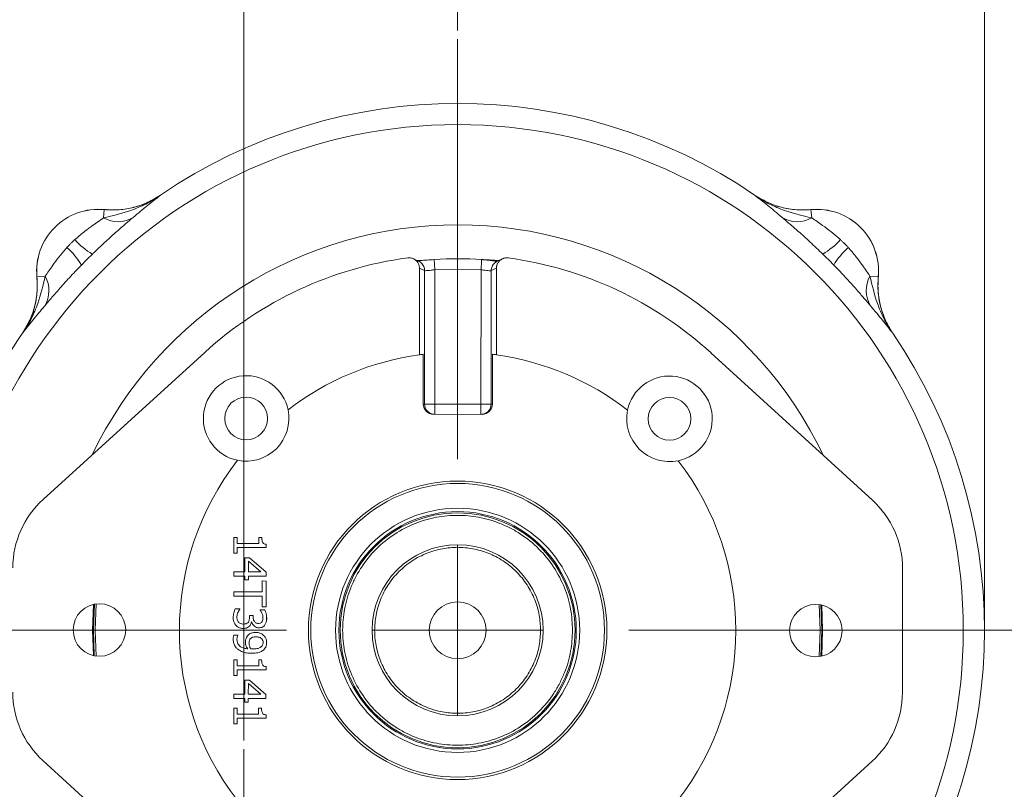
# Model space of a CAD drawing. Header units: inches. Extents: x 0.3 to 33.9, y 0.2 to 21.6.
# Tile 12 of 18: x 22.4 to 28.2, y 9.8 to 14.3. Entities that reach past the tile are written whole.
import ezdxf

# ---------------------------------------------------------------- set-up
doc = ezdxf.new("R2010")
doc.units = ezdxf.units.IN
doc.header["$MEASUREMENT"] = 0
doc.header["$PDSIZE"] = -1
doc.layers.add('SLD-0', color=7, linetype='Continuous', lineweight=15)
doc.styles.add('SLDTEXTSTYLE0', font='TXT', dxfattribs={"width": 0.75})
doc.dimstyles.new('SLDDIMSTYLE0', dxfattribs={"dimtxt": 0.25, "dimasz": 0.13, "dimexe": 0, "dimexo": 0.0625, "dimgap": 0.0625, "dimtad": 0, "dimtih": 1, "dimtoh": 1, "dimrnd": 1e-09, "dimzin": 12, "dimdsep": 46, "dimtxsty": 'SLDTEXTSTYLE0', "dimsah": 1, "dimcen": 0.09, "dimadec": 0, "dimazin": 3, "dimtfac": 1, "dimtofl": 0, "dimtmove": 0, "dimatfit": 3, "dimfxl": 1, "dimfrac": 2, "dimtolj": 1, "dimtzin": 12, "dimarcsym": 0})
doc.dimstyles.new('SLDDIMSTYLE1', dxfattribs={"dimtxt": 0.25, "dimasz": 0.13, "dimexe": 0, "dimexo": 0.0625, "dimgap": 0.0625, "dimtad": 0, "dimtih": 1, "dimtoh": 1, "dimrnd": 1e-09, "dimzin": 12, "dimdsep": 46, "dimtxsty": 'SLDTEXTSTYLE0', "dimsah": 1, "dimcen": 0.09, "dimadec": 0, "dimazin": 3, "dimtfac": 1, "dimtmove": 0, "dimatfit": 0, "dimfxl": 1, "dimfrac": 2, "dimtolj": 1, "dimtzin": 12, "dimarcsym": 0})

# ---------------------------------------------------------------- blocks, each defined once
blk = doc.blocks.new('_D')
at = {"layer": 'SLD-0'}
for p, q in [((24.9932, 14.234), (24.9932, 15.2715)), ((28.0732, 10.7779), (28.0732, 15.2715)), ((24.9932, 15.1465), (26.0069, 15.1465)), ((26.1464, 15.1833), (26.0956, 15.1833)), ((26.0956, 15.1833), (26.0956, 14.7865)), ((26.9199, 15.1833), (26.9707, 15.1833)), ((26.9707, 15.1833), (26.9707, 14.7865)), ((28.0732, 15.1465), (27.0595, 15.1465)), ((26.0956, 14.7865), (26.1464, 14.7865)), ((26.9707, 14.7865), (26.9199, 14.7865))]:
    blk.add_line(p, q, dxfattribs=at)
for points in [[(24.9932, 15.1465), (25.1232, 15.1265), (25.1232, 15.1665)], [(28.0732, 15.1465), (27.9432, 15.1665), (27.9432, 15.1265)]]:
    blk.add_solid(points, dxfattribs=at)
at = {"layer": 'SLD-0', "char_height": 0.25, "attachment_point": 1, "style": 'SLDTEXTSTYLE0'}
for s, insert in [('3.08', (26.1083, 15.5564, 0.0039)), ('78.2', (26.2099, 15.1087, 0.0039))]:
    blk.add_mtext(s, dxfattribs=dict(at, insert=insert))
blk = doc.blocks.new('_D_2')
at = {"layer": 'SLD-0'}
for p, q in [((28.4992, 10.7279), (30.6271, 10.7279)), ((30.5021, 10.7279), (30.5021, 9.474)), ((30.1153, 9.0999), (30.0645, 9.0999)), ((30.0645, 9.0999), (30.0645, 8.7031)), ((30.8888, 9.0999), (30.9396, 9.0999)), ((30.9396, 9.0999), (30.9396, 8.7031)), ((30.0645, 8.7031), (30.1153, 8.7031)), ((30.9396, 8.7031), (30.8888, 8.7031)), ((30.5021, 7.3983), (30.5021, 8.6523)), ((26.4282, 7.3983), (30.6271, 7.3983))]:
    blk.add_line(p, q, dxfattribs=at)
for points in [[(30.5021, 10.7279), (30.4821, 10.5979), (30.5221, 10.5979)], [(30.5021, 7.3983), (30.5221, 7.5283), (30.4821, 7.5283)]]:
    blk.add_solid(points, dxfattribs=at)
at = {"layer": 'SLD-0', "char_height": 0.25, "attachment_point": 1, "style": 'SLDTEXTSTYLE0'}
for s, insert in [('3.33', (30.0772, 9.473, -1.4325)), ('84.6', (30.1788, 9.0253, -1.4325))]:
    blk.add_mtext(s, dxfattribs=dict(at, insert=insert))
blk = doc.blocks.new('_D_4')
at = {"layer": 'SLD-0'}
for p, q in [((20.3863, 8.4735), (20.3863, 15.2715)), ((23.7432, 10.0833), (23.7432, 15.2715)), ((20.3863, 15.1465), (21.5384, 15.1465)), ((21.678, 15.1833), (21.6272, 15.1833)), ((21.6272, 15.1833), (21.6272, 14.7865)), ((22.4515, 15.1833), (22.5023, 15.1833)), ((22.5023, 15.1833), (22.5023, 14.7865)), ((23.7432, 15.1465), (22.5911, 15.1465)), ((21.6272, 14.7865), (21.678, 14.7865)), ((22.5023, 14.7865), (22.4515, 14.7865))]:
    blk.add_line(p, q, dxfattribs=at)
for points in [[(20.3863, 15.1465), (20.5163, 15.1265), (20.5163, 15.1665)], [(23.7432, 15.1465), (23.6132, 15.1665), (23.6132, 15.1265)]]:
    blk.add_solid(points, dxfattribs=at)
at = {"layer": 'SLD-0', "char_height": 0.25, "attachment_point": 1, "style": 'SLDTEXTSTYLE0'}
for s, insert in [('3.36', (21.6399, 15.5564, -1.4325)), ('85.3', (21.7415, 15.1087, -1.4325))]:
    blk.add_mtext(s, dxfattribs=dict(at, insert=insert))
blk = doc.blocks.new('_D_5')
at = {"layer": 'SLD-0'}
for p, q in [((23.7432, 10.0833), (23.7432, 15.2715)), ((24.9932, 14.234), (24.9932, 15.2715)), ((23.7432, 15.1465), (23.4932, 15.1465)), ((23.9814, 15.1833), (23.9306, 15.1833)), ((23.9306, 15.1833), (23.9306, 14.7865)), ((24.7549, 15.1833), (24.8057, 15.1833)), ((24.8057, 15.1833), (24.8057, 14.7865)), ((24.9932, 15.1465), (25.2432, 15.1465)), ((23.9306, 14.7865), (23.9814, 14.7865)), ((24.8057, 14.7865), (24.7549, 14.7865))]:
    blk.add_line(p, q, dxfattribs=at)
for points in [[(23.7432, 15.1465), (23.6132, 15.1665), (23.6132, 15.1265)], [(24.9932, 15.1465), (25.1232, 15.1265), (25.1232, 15.1665)]]:
    blk.add_solid(points, dxfattribs=at)
at = {"layer": 'SLD-0', "char_height": 0.25, "attachment_point": 1, "style": 'SLDTEXTSTYLE0'}
for s, insert in [('1.25', (23.9433, 15.5564, -1.4325)), ('31.8', (24.0449, 15.1087, -1.4325))]:
    blk.add_mtext(s, dxfattribs=dict(at, insert=insert))
blk = doc.blocks.new('SW_CENTERMARKSYMBOL_0')
at = {"layer": 'SLD-0', "color": 0}
for p, q in [((0, 1), (0, 3.4561)), ((0, 0), (0, 0.5)), ((-1, 0), (-3.4561, 0)), ((0, 0), (-0.5, 0)), ((0, 0), (0, -0.5)), ((0, 0), (0.5, 0)), ((1, 0), (3.4561, 0))]:
    blk.add_line(p, q, dxfattribs=at)
blk = doc.blocks.new('SW_CENTERMARKSYMBOL_1')
at = {"layer": 'SLD-0', "color": 0}
for p, q in [((0, 1), (0, 2.635)), ((0, 0), (0, 0.5)), ((-1, 0), (-2.635, 0)), ((0, 0), (-0.5, 0)), ((0, 0), (0, -0.5)), ((0, 0), (0.5, 0)), ((1, 0), (2.635, 0)), ((0, -1), (0, -2.635))]:
    blk.add_line(p, q, dxfattribs=at)

msp = doc.modelspace()

# ---------------------------------------------------------------- linework, layer by layer
at = {"color": 7, "linetype": 'Continuous', "lineweight": 15}
for p, q in [((23.2571, 13.2717), (23.257, 13.272)), ((26.7293, 13.272), (26.7292, 13.2717)), ((26.7293, 13.272), (26.7381, 13.2663)), ((22.923, 13.1383), (22.9276, 13.187)), ((22.9276, 13.1873), (22.9276, 13.187)), ((27.0587, 13.187), (27.0587, 13.1873)), ((27.0634, 13.1383), (27.0587, 13.187)), ((24.8561, 12.8959), (24.8562, 12.8953)), ((24.7695, 12.3387), (24.77, 12.8453)), ((24.77, 12.8453), (24.8001, 12.8309)), ((24.8599, 12.8361), (24.8593, 12.0504)), ((24.8599, 12.8361), (25.13, 12.8359)), ((25.13, 12.8359), (25.1293, 12.0501)), ((25.1897, 12.8305), (25.2199, 12.8449)), ((25.2199, 12.8449), (25.2195, 12.3384)), ((22.5341, 12.7935), (22.5338, 12.7935)), ((22.5828, 12.7981), (22.5341, 12.7935)), ((24.7995, 12.0504), (24.8001, 12.8309)), ((25.1897, 12.8305), (25.1891, 12.0501)), ((27.4035, 12.7981), (27.4522, 12.7935)), ((27.4525, 12.7935), (27.4522, 12.7935)), ((22.4491, 12.4641), (22.4494, 12.464)), ((27.5369, 12.464), (27.5372, 12.4641)), ((23.5148, 12.3525), (22.5698, 11.4926)), ((24.7927, 12.3418), (24.7925, 12.0504)), ((25.1961, 12.0501), (25.1963, 12.3414)), ((27.4178, 11.4885), (26.4743, 12.35)), ((24.7925, 12.0504), (24.7995, 12.0504)), ((24.8593, 12.0504), (25.1293, 12.0501)), ((25.1891, 12.0501), (25.1961, 12.0501)), ((25.1358, 11.9901), (24.8526, 11.9904)), ((23.6856, 11.2698), (23.7048, 11.2698)), ((23.6856, 11.1781), (23.6856, 11.2698)), ((23.7048, 11.2698), (23.7048, 11.2357)), ((23.7048, 11.2357), (23.8308, 11.2356)), ((23.8308, 11.2356), (23.8308, 11.2697)), ((23.8308, 11.2697), (23.848, 11.2697)), ((23.8742, 11.2308), (23.8742, 11.2113)), ((23.7047, 11.1781), (23.6856, 11.1781)), ((23.7048, 11.2114), (23.7047, 11.1781)), ((23.8742, 11.2113), (23.7048, 11.2114)), ((23.7501, 11.0691), (23.7501, 11.1521)), ((23.7501, 11.1521), (23.7766, 11.1521)), ((23.7703, 11.0691), (23.7704, 11.1323)), ((23.7704, 11.1323), (23.8437, 11.069)), ((23.7766, 11.1521), (23.8735, 11.0679)), ((23.6854, 11.0449), (23.6855, 11.0692)), ((23.6855, 11.0692), (23.7501, 11.0691)), ((23.8437, 11.069), (23.7703, 11.0691)), ((23.8735, 11.0679), (23.8734, 11.0448)), ((27.5932, 10.3625), (27.5938, 11.089)), ((23.75, 11.0449), (23.6854, 11.0449)), ((23.75, 11.0225), (23.75, 11.0449)), ((23.7703, 11.0225), (23.75, 11.0225)), ((23.7703, 11.0449), (23.7703, 11.0225)), ((23.8734, 11.0448), (23.7703, 11.0449)), ((23.8511, 10.9531), (23.8512, 11.0162)), ((23.8512, 11.0162), (23.8734, 11.0161)), ((23.8734, 11.0161), (23.8733, 10.865)), ((23.6853, 10.9282), (23.6854, 10.9532)), ((23.6854, 10.9532), (23.8511, 10.9531)), ((22.8797, 10.882), (22.8741, 10.7279)), ((23.8511, 10.9281), (23.6853, 10.9282)), ((23.851, 10.865), (23.8511, 10.9281)), ((23.6929, 10.853), (23.7196, 10.853)), ((23.7196, 10.853), (23.7196, 10.8511)), ((23.839, 10.8477), (23.8657, 10.8477)), ((23.839, 10.8462), (23.839, 10.8477)), ((23.8733, 10.865), (23.851, 10.865)), ((23.7768, 10.8145), (23.7977, 10.8145)), ((23.7768, 10.8038), (23.7768, 10.8145)), ((23.7897, 10.777), (23.7879, 10.777)), ((23.7977, 10.8145), (23.7977, 10.8061)), ((22.8741, 10.7279), (22.8794, 10.5775)), ((23.6841, 10.6993), (23.7083, 10.6992)), ((23.7083, 10.6992), (23.7083, 10.698)), ((23.6849, 10.4628), (23.685, 10.5545)), ((23.685, 10.5545), (23.7042, 10.5545)), ((23.7042, 10.5545), (23.7042, 10.5204)), ((23.8302, 10.5544), (23.8474, 10.5544)), ((23.8302, 10.5203), (23.8302, 10.5544)), ((23.7042, 10.4962), (23.7041, 10.4628)), ((23.7042, 10.5204), (23.8302, 10.5203)), ((23.8736, 10.496), (23.7042, 10.4962)), ((23.8736, 10.5155), (23.8736, 10.496)), ((23.7041, 10.4628), (23.6849, 10.4628)), ((23.7494, 10.3538), (23.7495, 10.4369)), ((23.7495, 10.4369), (23.776, 10.4368)), ((23.776, 10.4368), (23.8728, 10.3527)), ((23.7697, 10.3538), (23.7698, 10.417)), ((23.7698, 10.417), (23.8431, 10.3538)), ((23.6848, 10.3297), (23.6849, 10.3539)), ((23.7494, 10.3296), (23.6848, 10.3297)), ((23.6849, 10.3539), (23.7494, 10.3538)), ((23.7494, 10.3072), (23.7494, 10.3296)), ((23.7697, 10.3072), (23.7494, 10.3072)), ((23.8431, 10.3538), (23.7697, 10.3538)), ((23.7697, 10.3296), (23.7697, 10.3072)), ((23.8728, 10.3295), (23.7697, 10.3296)), ((23.8728, 10.3527), (23.8728, 10.3295)), ((23.6847, 10.1807), (23.6848, 10.2724)), ((23.6848, 10.2724), (23.704, 10.2724)), ((23.704, 10.2724), (23.7039, 10.2382)), ((23.8299, 10.2381), (23.83, 10.2723)), ((23.83, 10.2723), (23.8472, 10.2722)), ((23.7039, 10.2382), (23.8299, 10.2381)), ((23.7039, 10.214), (23.7039, 10.1806)), ((23.8733, 10.2139), (23.7039, 10.214)), ((23.8734, 10.2334), (23.8733, 10.2139)), ((23.7039, 10.1806), (23.6847, 10.1807)), ((23.512, 9.1059), (22.5685, 9.9674)), ((26.4715, 9.1034), (27.4165, 9.9633))]:
    msp.add_line(p, q, dxfattribs=at)
at = {"color": 8, "linetype": 'Continuous', "lineweight": 15}
for p, q in [((24.8039, 12.0281), (24.7995, 12.0504)), ((25.1891, 12.0501), (25.1846, 12.0278)), ((22.8593, 10.7279), (22.8647, 10.8793)), ((22.8696, 10.8803), (22.8641, 10.7279)), ((23.8767, 10.8036), (23.8753, 10.78)), ((22.8644, 10.5802), (22.8593, 10.7279)), ((22.8641, 10.7279), (22.8693, 10.5791)), ((23.8761, 10.662), (23.8767, 10.6529))]:
    msp.add_line(p, q, dxfattribs=at)
at = {"color": 7, "linetype": 'Continuous', "lineweight": 15, "flags": 128}
msp.add_lwpolyline([(27.1066, 10.5739), (27.1123, 10.7279), (27.1069, 10.8784)], dxfattribs=at)
at = {"color": 8, "linetype": 'Continuous', "lineweight": 15, "flags": 128}
for points in [[(27.1167, 10.5755), (27.1222, 10.7279), (27.117, 10.8767)], [(27.1219, 10.8757), (27.127, 10.7279), (27.1216, 10.5766)]]:
    msp.add_lwpolyline(points, dxfattribs=at)
at = {"color": 7, "linetype": 'Continuous', "lineweight": 15}
for centre, radius in [((24.9932, 10.7279), 2.9561), ((23.7568, 11.9664), 0.125), ((26.2316, 11.9643), 0.125), ((24.9932, 10.7279), 0.8727), ((24.9932, 10.7279), 0.8583), ((24.9932, 10.7279), 0.7138), ((24.9932, 10.7279), 0.6938), ((24.9932, 10.7279), 0.687), ((24.9932, 10.7279), 0.5), ((22.8992, 10.7297), 0.1535), ((24.9932, 10.7279), 0.166), ((27.0872, 10.7262), 0.1535)]:
    msp.add_circle(centre, radius, dxfattribs=at)
for centre, radius, start, end in [((24.9932, 10.7279), 3.08, 55.68866, 124.31134), ((22.8932, 12.8279), 0.361, 84.52223, 185.47777), ((22.8932, 12.8279), 0.3607, 84.51489, 185.48511), ((27.0932, 12.8279), 0.361, 354.52223, 95.47777), ((27.0932, 12.8279), 0.3607, 354.51489, 95.48511), ((23.0067, 13.2888), 0.1722, 240.90304, 301.45399), ((26.9796, 13.2888), 0.1722, 238.54601, 299.09696), ((23.0771, 13.2985), 0.4311, 221.74768, 239.50064), ((26.9092, 13.2985), 0.4311, 300.49936, 318.25232), ((22.4225, 12.644), 0.4311, 30.49936, 48.25232), ((27.5638, 12.644), 0.4311, 131.74768, 149.50064), ((24.9932, 10.7279), 2.1966, 97.63024, 132.30243), ((24.9932, 10.7279), 2.1723, 86.28659, 93.61615), ((24.9932, 10.7279), 2.1966, 47.60031, 82.2725), ((22.4323, 12.7144), 0.1722, 328.54601, 29.09696), ((27.554, 12.7144), 0.1722, 150.90304, 211.45399), ((24.9932, 10.7279), 3.08, 145.68866, 150.01049), ((24.9932, 10.7279), 3.08, 325.68866, 34.31134), ((24.9932, 10.7279), 1.6263, 97.90389, 127.56865), ((24.9932, 10.7279), 1.6263, 97.07992, 97.90389), ((24.9932, 10.7279), 1.6263, 81.99886, 82.82282), ((24.9932, 10.7279), 1.6262, 52.3341, 81.99886), ((23.7568, 11.9664), 0.25, 11.65796, 258.24479), ((26.2316, 11.9643), 0.25, 281.65796, 168.24479), ((23.7568, 11.9664), 0.25, 258.24479, 11.65796), ((26.2316, 11.9643), 0.25, 168.24479, 281.65796), ((24.9932, 10.7279), 1.6263, 142.3341, 217.56865), ((24.9932, 10.7279), 1.6263, 322.3341, 37.56865), ((22.9335, 11.0929), 0.5404, 132.30243, 179.95137), ((27.0535, 11.0894), 0.5404, 359.95137, 47.60031), ((22.9328, 10.3665), 0.5404, 179.95137, 227.60031), ((27.0528, 10.363), 0.5404, 312.30243, 359.95137)]:
    msp.add_arc(centre, radius, start, end, dxfattribs=at)
at = {"color": 8, "linetype": 'Continuous', "lineweight": 15}
msp.add_arc((24.9932, 10.7279), 2.3701, 25.53769, 154.36506, dxfattribs=at)
at = {"color": 7, "linetype": 'Continuous', "lineweight": 15}
for centre, start_param, end_param in [((24.8527, 12.0504), 3.141593, 4.712389), ((25.1359, 12.0501), 4.712389, 6.283185)]:
    msp.add_ellipse(centre, major_axis=(0.0602, -0.0001), ratio=0.996195, start_param=start_param, end_param=end_param, dxfattribs=at)
for points, knots in [([(23.2571, 13.2717), (23.2569, 13.2715), (23.2292, 13.2521), (23.1724, 13.2185), (23.0609, 13.171), (22.9766, 13.151), (22.923, 13.1383)], [0, 0, 0, 0, 0.00233, 0.278135, 0.541057, 1, 1, 1, 1]), ([(23.257, 13.272), (23.2327, 13.2571), (23.1833, 13.2268), (23.1011, 13.1989), (23.0149, 13.1834), (22.957, 13.186), (22.9276, 13.1873)], [0, 0, 0, 0, 0.246215, 0.500001, 0.746214, 1, 1, 1, 1]), ([(23.2571, 13.2717), (23.2557, 13.2707), (23.2315, 13.2543), (23.1806, 13.2261), (23.1004, 13.1982), (23.0149, 13.1831), (22.957, 13.1857), (22.9276, 13.187)], [0, 0, 0, 0, 0.014322, 0.253699, 0.500028, 0.74622, 1, 1, 1, 1]), ([(23.0965, 13.1419), (23.1254, 13.166), (23.1689, 13.2023), (23.2194, 13.2425), (23.2444, 13.2619), (23.257, 13.2716), (23.2571, 13.2717)], [0, 0, 0, 0, 0.493398, 0.745029, 0.997453, 1, 1, 1, 1]), ([(26.7292, 13.2717), (26.7294, 13.2716), (26.7419, 13.2619), (26.7668, 13.2425), (26.8052, 13.2119), (26.8454, 13.1791), (26.875, 13.1543), (26.8898, 13.1419)], [0, 0, 0, 0, 0.002547, 0.254891, 0.506443, 0.752655, 1, 1, 1, 1]), ([(27.0634, 13.1383), (27.0097, 13.151), (26.9254, 13.171), (26.8139, 13.2185), (26.7571, 13.2521), (26.7295, 13.2715), (26.7292, 13.2717)], [0, 0, 0, 0, 0.458943, 0.721865, 0.99767, 1, 1, 1, 1]), ([(27.0587, 13.187), (27.0302, 13.1857), (26.9723, 13.183), (26.8868, 13.1981), (26.8038, 13.2261), (26.7543, 13.2563), (26.7292, 13.2717)], [0, 0, 0, 0, 0.246206, 0.499999, 0.746205, 1, 1, 1, 1]), ([(26.7572, 13.2549), (26.7794, 13.2428), (26.8267, 13.2171), (26.9029, 13.195), (26.9819, 13.1834), (27.0329, 13.186), (27.0587, 13.1873)], [0, 0, 0, 0, 0.241066, 0.513053, 0.753661, 1, 1, 1, 1]), ([(22.923, 13.1383), (22.9133, 13.1317), (22.8936, 13.1181), (22.8543, 13.0906), (22.8068, 13.0561), (22.7727, 13.0265), (22.7554, 13.0115)], [0, 0, 0, 0, 0.196659, 0.399794, 0.695378, 1, 1, 1, 1]), ([(22.8583, 12.9271), (22.863, 12.9316), (22.8892, 12.9571), (22.9379, 13.003), (22.9985, 13.0576), (23.0529, 13.1049), (23.0818, 13.1294), (23.0965, 13.1419)], [0, 0, 0, 0, 0.054789, 0.306864, 0.566571, 0.779999, 1, 1, 1, 1]), ([(26.8898, 13.1419), (26.904, 13.1298), (26.9329, 13.1053), (26.9886, 13.0568), (27.0546, 12.9976), (27.1032, 12.9509), (27.128, 12.9271)], [0, 0, 0, 0, 0.21336, 0.43352, 0.711269, 1, 1, 1, 1]), ([(27.2309, 13.0115), (27.2275, 13.0146), (27.2092, 13.0311), (27.1743, 13.0596), (27.1311, 13.0913), (27.0931, 13.1179), (27.0734, 13.1314), (27.0634, 13.1383)], [0, 0, 0, 0, 0.06151, 0.327969, 0.600279, 0.797253, 1, 1, 1, 1]), ([(22.7554, 13.0115), (22.7515, 13.0078), (22.7436, 13.0005), (22.732, 12.9891), (22.7206, 12.9775), (22.7133, 12.9696), (22.7096, 12.9657)], [0, 0, 0, 0, 0.2498539, 0.5, 0.7498543, 1, 1, 1, 1]), ([(27.2767, 12.9657), (27.273, 12.9696), (27.2657, 12.9775), (27.2543, 12.9891), (27.2427, 13.0005), (27.2348, 13.0078), (27.2309, 13.0115)], [0, 0, 0, 0, 0.249854, 0.5, 0.749854, 1, 1, 1, 1]), ([(22.7096, 12.9657), (22.7065, 12.9622), (22.69, 12.944), (22.6615, 12.9091), (22.6298, 12.8659), (22.6032, 12.8279), (22.5896, 12.8081), (22.5828, 12.7981)], [0, 0, 0, 0, 0.06151, 0.327969, 0.600279, 0.797253, 1, 1, 1, 1]), ([(27.4035, 12.7981), (27.3969, 12.8078), (27.3834, 12.8275), (27.3558, 12.8668), (27.3213, 12.9143), (27.2917, 12.9484), (27.2767, 12.9657)], [0, 0, 0, 0, 0.196659, 0.399794, 0.695378, 1, 1, 1, 1]), ([(22.794, 12.8628), (22.7993, 12.8682), (22.8099, 12.879), (22.8259, 12.8951), (22.8421, 12.9112), (22.8529, 12.9218), (22.8583, 12.9271)], [0, 0, 0, 0, 0.249819, 0.5, 0.74982, 1, 1, 1, 1]), ([(24.77, 12.8453), (24.7698, 12.8486), (24.7694, 12.8554), (24.7667, 12.8652), (24.7626, 12.8745), (24.7569, 12.883), (24.7498, 12.8906), (24.7415, 12.8967), (24.7325, 12.9013), (24.7228, 12.9043), (24.7123, 12.9059), (24.7051, 12.9053), (24.7015, 12.905)], [0, 0, 0, 0, 0.09741, 0.197769, 0.295124, 0.395132, 0.495094, 0.598336, 0.693045, 0.7902, 0.893429, 1, 1, 1, 1]), ([(24.7653, 12.8854), (24.7608, 12.8876), (24.7504, 12.8926), (24.74, 12.8975), (24.7341, 12.9003)], [0, 0, 0, 0, 0.434181, 1, 1, 1, 1]), ([(24.8562, 12.8952), (24.8418, 12.8942), (24.8161, 12.8925), (24.7881, 12.8907), (24.7706, 12.8895), (24.7638, 12.889), (24.7604, 12.8886), (24.7606, 12.8882), (24.7606, 12.8881)], [0, 0, 0, 0, 0.318385, 0.568294, 0.75112, 0.875484, 0.971703, 1, 1, 1, 1]), ([(25.1338, 12.8957), (25.149, 12.8947), (25.1791, 12.8927), (25.2151, 12.8903), (25.229, 12.8898), (25.2342, 12.8896)], [0, 0, 0, 0, 0.383486, 0.764319, 1, 1, 1, 1]), ([(25.224, 12.885), (25.2231, 12.8852), (25.2214, 12.8856), (25.2029, 12.8879), (25.1794, 12.8908), (25.1543, 12.8934), (25.14, 12.8945), (25.1338, 12.8949)], [0, 0, 0, 0, 0.2226442, 0.4274013, 0.7022938, 0.8717707, 1, 1, 1, 1]), ([(25.2885, 12.9045), (25.2852, 12.9048), (25.2783, 12.9054), (25.2699, 12.9042), (25.2632, 12.9026), (25.2585, 12.901), (25.2537, 12.8989), (25.2492, 12.8965), (25.2448, 12.8936), (25.2408, 12.8904), (25.2369, 12.8868), (25.2335, 12.8829), (25.2295, 12.8775), (25.2262, 12.8717), (25.2237, 12.8655), (25.2221, 12.8607), (25.2209, 12.8556), (25.2201, 12.8503), (25.22, 12.8467), (25.2199, 12.8449)], [0, 0, 0, 0, 0.097781, 0.199284, 0.248055, 0.297143, 0.346072, 0.398343, 0.448364, 0.498388, 0.548413, 0.602528, 0.649596, 0.74548, 0.79439, 0.844808, 0.895228, 0.945649, 1, 1, 1, 1]), ([(25.2559, 12.8998), (25.2507, 12.8974), (25.2431, 12.8938), (25.2326, 12.8888), (25.2274, 12.8863), (25.2246, 12.885)], [0, 0, 0, 0, 0.496789, 0.739134, 1, 1, 1, 1]), ([(27.128, 12.9271), (27.1334, 12.9218), (27.1442, 12.9112), (27.1604, 12.8952), (27.1764, 12.879), (27.187, 12.8682), (27.1923, 12.8628)], [0, 0, 0, 0, 0.249819, 0.5, 0.74982, 1, 1, 1, 1]), ([(22.5792, 12.6246), (22.5913, 12.6388), (22.6157, 12.6677), (22.6643, 12.7234), (22.7235, 12.7894), (22.7702, 12.838), (22.794, 12.8628)], [0, 0, 0, 0, 0.21336, 0.43352, 0.711269, 1, 1, 1, 1]), ([(24.8001, 12.8309), (24.8015, 12.8305), (24.8043, 12.8296), (24.8184, 12.8308), (24.8377, 12.8332), (24.8525, 12.8351), (24.8599, 12.8361)], [0, 0, 0, 0, 0.240127, 0.498952, 0.749568, 1, 1, 1, 1]), ([(25.13, 12.8359), (25.1347, 12.8353), (25.1421, 12.8343), (25.1562, 12.8324), (25.1715, 12.8305), (25.1855, 12.8293), (25.1884, 12.8301), (25.1897, 12.8305)], [0, 0, 0, 0, 0.1593133, 0.2516057, 0.5016889, 0.7601439, 1, 1, 1, 1]), ([(27.1923, 12.8628), (27.1968, 12.8581), (27.2223, 12.8319), (27.2682, 12.7832), (27.3228, 12.7226), (27.3701, 12.6682), (27.3947, 12.6392), (27.4071, 12.6246)], [0, 0, 0, 0, 0.054789, 0.306864, 0.566571, 0.779999, 1, 1, 1, 1]), ([(22.5338, 12.7935), (22.5351, 12.765), (22.5378, 12.7071), (22.5227, 12.6217), (22.4946, 12.5386), (22.4644, 12.4892), (22.4491, 12.4641)], [0, 0, 0, 0, 0.246215, 0.500001, 0.746214, 1, 1, 1, 1]), ([(22.5828, 12.7981), (22.5701, 12.7445), (22.5501, 12.6602), (22.5026, 12.5487), (22.469, 12.4919), (22.4496, 12.4642), (22.4494, 12.464)], [0, 0, 0, 0, 0.458943, 0.721865, 0.99767, 1, 1, 1, 1]), ([(22.5341, 12.7935), (22.5354, 12.7658), (22.5381, 12.7095), (22.5238, 12.6249), (22.4962, 12.5408), (22.4652, 12.4899), (22.4494, 12.464)], [0, 0, 0, 0, 0.239385, 0.485722, 0.738731, 1, 1, 1, 1]), ([(27.5369, 12.464), (27.5367, 12.4642), (27.5173, 12.4919), (27.4837, 12.5487), (27.4362, 12.6602), (27.4162, 12.7445), (27.4035, 12.7981)], [0, 0, 0, 0, 0.00233, 0.278135, 0.541057, 1, 1, 1, 1]), ([(27.4525, 12.7935), (27.4518, 12.785), (27.449, 12.749), (27.4517, 12.6841), (27.4686, 12.6043), (27.4967, 12.5295), (27.5236, 12.4861), (27.5372, 12.4641)], [0, 0, 0, 0, 0.073245, 0.312639, 0.558976, 0.776893, 1, 1, 1, 1]), ([(27.5369, 12.464), (27.535, 12.4668), (27.5177, 12.4924), (27.4893, 12.5451), (27.4625, 12.6247), (27.4483, 12.7088), (27.4509, 12.765), (27.4522, 12.7935)], [0, 0, 0, 0, 0.028662, 0.26802, 0.51433, 0.753688, 1, 1, 1, 1]), ([(22.4494, 12.464), (22.4495, 12.4641), (22.4591, 12.4767), (22.4786, 12.5017), (22.5188, 12.5522), (22.5551, 12.5957), (22.5792, 12.6246)], [0, 0, 0, 0, 0.002547, 0.254971, 0.506602, 1, 1, 1, 1]), ([(27.4071, 12.6246), (27.4312, 12.5957), (27.4675, 12.5522), (27.5077, 12.5017), (27.5272, 12.4767), (27.5368, 12.4641), (27.5369, 12.464)], [0, 0, 0, 0, 0.493398, 0.745029, 0.997453, 1, 1, 1, 1]), ([(24.8592, 11.9904), (24.8513, 11.9913), (24.8356, 11.9931), (24.8165, 12.0072), (24.8054, 12.02), (24.8039, 12.0279), (24.8039, 12.0281)], [0, 0, 0, 0, 0.330378, 0.660755, 0.991133, 1, 1, 1, 1]), ([(25.1846, 12.0278), (25.1846, 12.0275), (25.1831, 12.0197), (25.172, 12.0069), (25.1529, 11.9928), (25.1371, 11.991), (25.1292, 11.9901)], [0, 0, 0, 0, 0.0088646, 0.3392431, 0.6696215, 1, 1, 1, 1]), ([(25.6652, 10.7279), (25.663, 10.7689), (25.6585, 10.8533), (25.6211, 10.9785), (25.5591, 11.099), (25.4718, 11.2064), (25.3819, 11.2794), (25.3029, 11.3256), (25.2221, 11.3624), (25.1186, 11.3922), (24.9932, 11.4037), (24.8678, 11.3922), (24.7426, 11.3562), (24.6221, 11.2938), (24.5146, 11.2066), (24.4416, 11.1167), (24.3955, 11.0376), (24.3587, 10.9569), (24.3289, 10.8534), (24.3174, 10.728), (24.3289, 10.6026), (24.3649, 10.4773), (24.4273, 10.3569), (24.5145, 10.2494), (24.6044, 10.1764), (24.6834, 10.1303), (24.7642, 10.0935), (24.8677, 10.0637), (24.9931, 10.0522), (25.1185, 10.0637), (25.2438, 10.0997), (25.3642, 10.162), (25.4717, 10.2493), (25.5446, 10.3392), (25.5909, 10.4182), (25.6275, 10.499), (25.6585, 10.6025), (25.663, 10.6869), (25.6652, 10.7279)], [0, 0, 0, 0, 0.029124, 0.059993, 0.092145, 0.124979, 0.157814, 0.173908, 0.190007, 0.220876, 0.25, 0.279124, 0.309993, 0.342145, 0.374979, 0.407814, 0.423908, 0.440007, 0.470876, 0.5, 0.529124, 0.559993, 0.592145, 0.624979, 0.657814, 0.673908, 0.690007, 0.720876, 0.75, 0.779124, 0.809993, 0.842145, 0.874979, 0.907814, 0.923908, 0.940007, 0.970876, 1, 1, 1, 1]), ([(23.848, 11.2697), (23.8482, 11.2633), (23.8485, 11.2542), (23.8519, 11.2434), (23.8559, 11.2374), (23.8623, 11.2331), (23.8687, 11.2314), (23.8731, 11.2309), (23.8742, 11.2308)], [0, 0, 0, 0, 0.355688, 0.509885, 0.631839, 0.754105, 0.936228, 1, 1, 1, 1]), ([(25.4782, 10.7279), (25.4766, 10.7575), (25.4733, 10.8184), (25.4464, 10.9088), (25.4016, 10.9957), (25.3386, 11.0733), (25.261, 11.1363), (25.1741, 11.1813), (25.0837, 11.2073), (24.9932, 11.2157), (24.9027, 11.2074), (24.8123, 11.1814), (24.7254, 11.1364), (24.6478, 11.0734), (24.5848, 10.9958), (24.5397, 10.9089), (24.5138, 10.8185), (24.5054, 10.728), (24.5137, 10.6375), (24.5397, 10.5471), (24.5847, 10.4601), (24.6477, 10.3826), (24.7253, 10.3196), (24.8122, 10.2745), (24.9026, 10.2485), (24.9931, 10.2402), (25.0836, 10.2485), (25.174, 10.2745), (25.261, 10.3195), (25.3385, 10.3825), (25.4016, 10.4601), (25.4463, 10.547), (25.4733, 10.6374), (25.4766, 10.6983), (25.4782, 10.7279)], [0, 0, 0, 0, 0.029129, 0.060003, 0.09216, 0.125, 0.15784, 0.189997, 0.220871, 0.25, 0.279129, 0.310003, 0.34216, 0.375, 0.40784, 0.439997, 0.470871, 0.5, 0.529129, 0.560003, 0.59216, 0.625, 0.65784, 0.689997, 0.720871, 0.75, 0.779129, 0.810003, 0.84216, 0.875, 0.90784, 0.939997, 0.970871, 1, 1, 1, 1]), ([(23.6813, 10.8016), (23.6814, 10.8064), (23.6818, 10.816), (23.6851, 10.8334), (23.6899, 10.8454), (23.6929, 10.853)], [0, 0, 0, 0, 0.270032, 0.540059, 1, 1, 1, 1]), ([(23.7196, 10.8511), (23.7172, 10.8473), (23.7101, 10.8359), (23.7039, 10.8195), (23.7033, 10.8068), (23.7031, 10.8032)], [0, 0, 0, 0, 0.261329, 0.785655, 1, 1, 1, 1]), ([(23.8495, 10.8276), (23.8486, 10.8296), (23.8467, 10.8338), (23.8431, 10.84), (23.8404, 10.8441), (23.839, 10.8462)], [0, 0, 0, 0, 0.309708, 0.654018, 1, 1, 1, 1]), ([(23.8554, 10.8006), (23.8553, 10.8029), (23.8552, 10.8076), (23.8533, 10.8168), (23.851, 10.8233), (23.8495, 10.8276)], [0, 0, 0, 0, 0.254267, 0.508512, 1, 1, 1, 1]), ([(23.8657, 10.8477), (23.8673, 10.8439), (23.8716, 10.8343), (23.8759, 10.8178), (23.8768, 10.805), (23.8772, 10.7986)], [0, 0, 0, 0, 0.245615, 0.618336, 1, 1, 1, 1]), ([(23.6986, 10.7553), (23.6957, 10.7586), (23.6885, 10.7667), (23.6823, 10.783), (23.6816, 10.7955), (23.6813, 10.8016)], [0, 0, 0, 0, 0.25764, 0.637188, 1, 1, 1, 1]), ([(23.7031, 10.8032), (23.7032, 10.8003), (23.7035, 10.7947), (23.7057, 10.786), (23.7091, 10.7791), (23.7125, 10.7757), (23.7135, 10.7747)], [0, 0, 0, 0, 0.274313, 0.538324, 0.862781, 1, 1, 1, 1]), ([(23.7135, 10.7747), (23.7159, 10.7728), (23.7214, 10.7684), (23.7316, 10.7647), (23.7392, 10.7644), (23.7428, 10.7643)], [0, 0, 0, 0, 0.280212, 0.6624948, 1, 1, 1, 1]), ([(23.7428, 10.7643), (23.7475, 10.7645), (23.7546, 10.7648), (23.7631, 10.7687), (23.7676, 10.7723), (23.7695, 10.7748), (23.7701, 10.7755)], [0, 0, 0, 0, 0.456224, 0.684046, 0.912356, 1, 1, 1, 1]), ([(23.7701, 10.7755), (23.7713, 10.7776), (23.7739, 10.7818), (23.7763, 10.7915), (23.7766, 10.799), (23.7768, 10.8038)], [0, 0, 0, 0, 0.241835, 0.50492, 1, 1, 1, 1]), ([(23.7879, 10.777), (23.7872, 10.7744), (23.7859, 10.7693), (23.7826, 10.7603), (23.7783, 10.755), (23.7757, 10.7517)], [0, 0, 0, 0, 0.281428, 0.562678, 1, 1, 1, 1]), ([(23.8317, 10.7423), (23.8271, 10.7427), (23.8179, 10.7435), (23.8057, 10.7506), (23.796, 10.7608), (23.7913, 10.7703), (23.79, 10.776), (23.7897, 10.777)], [0, 0, 0, 0, 0.234209, 0.468982, 0.700934, 0.948021, 1, 1, 1, 1]), ([(23.7977, 10.8061), (23.7982, 10.7996), (23.7989, 10.7896), (23.8053, 10.7782), (23.8122, 10.7718), (23.8204, 10.7683), (23.8263, 10.768), (23.8292, 10.7679)], [0, 0, 0, 0, 0.344671, 0.533018, 0.68831, 0.8437, 1, 1, 1, 1]), ([(23.8292, 10.7679), (23.8322, 10.7681), (23.8383, 10.7685), (23.8454, 10.7726), (23.8485, 10.7763), (23.8496, 10.7777)], [0, 0, 0, 0, 0.382595, 0.76915, 1, 1, 1, 1]), ([(23.8496, 10.7777), (23.8507, 10.7796), (23.8538, 10.785), (23.8552, 10.793), (23.8554, 10.7987), (23.8554, 10.8006)], [0, 0, 0, 0, 0.276035, 0.768909, 1, 1, 1, 1]), ([(23.8772, 10.7986), (23.8771, 10.7943), (23.8768, 10.7864), (23.8742, 10.7726), (23.8695, 10.7642), (23.8665, 10.759)], [0, 0, 0, 0, 0.308036, 0.572428, 1, 1, 1, 1]), ([(23.7409, 10.7387), (23.7367, 10.7389), (23.7259, 10.7395), (23.7109, 10.7451), (23.7022, 10.7523), (23.6986, 10.7553)], [0, 0, 0, 0, 0.273022, 0.696623, 1, 1, 1, 1]), ([(23.7757, 10.7517), (23.7722, 10.7488), (23.7654, 10.743), (23.7529, 10.7391), (23.7447, 10.7388), (23.7409, 10.7387)], [0, 0, 0, 0, 0.3530377, 0.7039065, 1, 1, 1, 1]), ([(23.7641, 10.6951), (23.7668, 10.6981), (23.7733, 10.7054), (23.7898, 10.714), (23.8038, 10.7149), (23.8121, 10.7155)], [0, 0, 0, 0, 0.227096, 0.541975, 1, 1, 1, 1]), ([(23.8121, 10.7155), (23.8169, 10.7152), (23.8293, 10.7146), (23.846, 10.7086), (23.8555, 10.7008), (23.8593, 10.6977)], [0, 0, 0, 0, 0.282095, 0.720334, 1, 1, 1, 1]), ([(23.8665, 10.759), (23.8645, 10.7565), (23.8597, 10.7507), (23.8494, 10.7446), (23.8393, 10.7424), (23.8334, 10.7423), (23.8317, 10.7423)], [0, 0, 0, 0, 0.238563, 0.559501, 0.87652, 1, 1, 1, 1]), ([(23.6815, 10.6779), (23.6815, 10.6798), (23.6816, 10.6837), (23.6821, 10.6909), (23.6833, 10.696), (23.6841, 10.6993)], [0, 0, 0, 0, 0.2664155, 0.5327969, 1, 1, 1, 1]), ([(23.7114, 10.6144), (23.7071, 10.618), (23.6966, 10.6268), (23.6854, 10.6454), (23.6818, 10.664), (23.6815, 10.6748), (23.6815, 10.6779)], [0, 0, 0, 0, 0.232395, 0.558034, 0.870028, 1, 1, 1, 1]), ([(23.7083, 10.698), (23.7071, 10.6949), (23.705, 10.6897), (23.7035, 10.6817), (23.7033, 10.677), (23.7033, 10.6746)], [0, 0, 0, 0, 0.411808, 0.703778, 1, 1, 1, 1]), ([(23.7033, 10.6746), (23.7037, 10.6682), (23.7045, 10.6567), (23.7126, 10.6418), (23.7255, 10.6301), (23.7439, 10.6221), (23.7585, 10.6205), (23.766, 10.6197)], [0, 0, 0, 0, 0.204089, 0.36703, 0.529843, 0.757077, 1, 1, 1, 1]), ([(23.7529, 10.6588), (23.753, 10.6625), (23.7533, 10.6692), (23.7556, 10.6809), (23.7598, 10.6893), (23.7634, 10.6942), (23.7641, 10.6951)], [0, 0, 0, 0, 0.281403, 0.524962, 0.916652, 1, 1, 1, 1]), ([(23.766, 10.6197), (23.7638, 10.6231), (23.7597, 10.6295), (23.7541, 10.6425), (23.7534, 10.6524), (23.7529, 10.6588)], [0, 0, 0, 0, 0.291, 0.543966, 1, 1, 1, 1]), ([(23.7738, 10.6532), (23.7739, 10.6566), (23.7742, 10.6635), (23.7765, 10.6719), (23.7795, 10.6759), (23.7803, 10.6771)], [0, 0, 0, 0, 0.409687, 0.823202, 1, 1, 1, 1]), ([(23.7841, 10.6195), (23.7825, 10.6223), (23.7791, 10.6279), (23.7752, 10.6392), (23.7743, 10.6478), (23.7738, 10.6532)], [0, 0, 0, 0, 0.273825, 0.547229, 1, 1, 1, 1]), ([(23.7803, 10.6771), (23.7829, 10.6797), (23.7881, 10.685), (23.7998, 10.6893), (23.8083, 10.6897), (23.8131, 10.6899)], [0, 0, 0, 0, 0.3012641, 0.6030272, 1, 1, 1, 1]), ([(23.8131, 10.6899), (23.8198, 10.6895), (23.8304, 10.6889), (23.8438, 10.6826), (23.8519, 10.6743), (23.8559, 10.6647), (23.8562, 10.6586), (23.8563, 10.6558)], [0, 0, 0, 0, 0.320566, 0.51004, 0.700792, 0.869574, 1, 1, 1, 1]), ([(23.8457, 10.6322), (23.8486, 10.6353), (23.8542, 10.6411), (23.8562, 10.6501), (23.8563, 10.6548), (23.8563, 10.6558)], [0, 0, 0, 0, 0.472548, 0.884085, 1, 1, 1, 1]), ([(23.8593, 10.6977), (23.8621, 10.6947), (23.8693, 10.6869), (23.8756, 10.6721), (23.8765, 10.6606), (23.8769, 10.6557)], [0, 0, 0, 0, 0.264537, 0.682097, 1, 1, 1, 1]), ([(23.8769, 10.6557), (23.8767, 10.6514), (23.8761, 10.6408), (23.8707, 10.6259), (23.8632, 10.6176), (23.86, 10.614)], [0, 0, 0, 0, 0.281216, 0.683465, 1, 1, 1, 1]), ([(23.7903, 10.5936), (23.7801, 10.5941), (23.7615, 10.595), (23.7342, 10.6011), (23.7191, 10.6099), (23.7114, 10.6144)], [0, 0, 0, 0, 0.370716, 0.678134, 1, 1, 1, 1]), ([(23.796, 10.619), (23.7947, 10.619), (23.7921, 10.6191), (23.7881, 10.6192), (23.7854, 10.6194), (23.7841, 10.6195)], [0, 0, 0, 0, 0.320221, 0.65999, 1, 1, 1, 1]), ([(23.86, 10.614), (23.8538, 10.6095), (23.8389, 10.5987), (23.8138, 10.5942), (23.7968, 10.5937), (23.7903, 10.5936)], [0, 0, 0, 0, 0.305802, 0.738147, 1, 1, 1, 1]), ([(23.796, 10.619), (23.8018, 10.6192), (23.812, 10.6194), (23.8282, 10.6222), (23.8395, 10.6267), (23.8449, 10.6316), (23.8457, 10.6322)], [0, 0, 0, 0, 0.331659, 0.582769, 0.943673, 1, 1, 1, 1]), ([(23.8474, 10.5544), (23.8476, 10.548), (23.8479, 10.5389), (23.8513, 10.5281), (23.8553, 10.5221), (23.8617, 10.5178), (23.8681, 10.5161), (23.8725, 10.5156), (23.8736, 10.5155)], [0, 0, 0, 0, 0.355688, 0.509885, 0.631839, 0.754105, 0.936228, 1, 1, 1, 1]), ([(23.8472, 10.2722), (23.8474, 10.2659), (23.8477, 10.2568), (23.8511, 10.246), (23.8551, 10.24), (23.8615, 10.2356), (23.8679, 10.2339), (23.8722, 10.2335), (23.8734, 10.2334)], [0, 0, 0, 0, 0.355688, 0.509885, 0.631839, 0.754105, 0.936228, 1, 1, 1, 1])]:
    msp.add_open_spline(points, degree=3, knots=knots, dxfattribs=at)
at = {"color": 8, "linetype": 'Continuous', "lineweight": 15}
msp.add_open_spline([(24.8562, 12.8953), (24.8562, 12.8945), (24.8563, 12.8928), (24.8567, 12.8873), (24.8572, 12.8798), (24.8577, 12.8706), (24.8584, 12.8599), (24.8592, 12.8482), (24.8597, 12.8401), (24.8599, 12.8361)], degree=3, dxfattribs=at)
at = {"color": 7, "linetype": 'Continuous', "lineweight": 15}
for points in [[(25.1338, 12.8957), (25.1338, 12.8956), (25.1338, 12.8956), (25.1336, 12.8924), (25.1333, 12.8871), (25.1328, 12.8796), (25.1322, 12.8703), (25.1315, 12.8597), (25.1308, 12.848), (25.1302, 12.8399), (25.13, 12.8359)], [(24.7995, 12.0504), (24.8009, 12.0504), (24.8038, 12.0504), (24.8179, 12.0504), (24.837, 12.0504), (24.8518, 12.0504), (24.8593, 12.0504)], [(24.8593, 12.0504), (24.8593, 12.0425), (24.8592, 12.0268), (24.8592, 12.007), (24.8592, 11.9931), (24.8592, 11.9913), (24.8592, 11.9904)], [(25.1293, 12.0501), (25.1293, 12.0423), (25.1293, 12.0266), (25.1293, 12.0067), (25.1292, 11.9929), (25.1292, 11.991), (25.1292, 11.9901)], [(25.1293, 12.0501), (25.1367, 12.0501), (25.1516, 12.0501), (25.1707, 12.0501), (25.1847, 12.0501), (25.1876, 12.0501), (25.1891, 12.0501)]]:
    msp.add_open_spline(points, degree=3, dxfattribs=at)
at = {"color": 8, "linetype": 'Continuous', "lineweight": 15}
for points, knots in [([(24.7652, 12.8851), (24.7668, 12.8845), (24.7723, 12.8823), (24.7804, 12.8761), (24.789, 12.8667), (24.7952, 12.8557), (24.7994, 12.8436), (24.7999, 12.8351), (24.8001, 12.8309)], [0, 0, 0, 0, 0.0743739, 0.2591295, 0.4438852, 0.6292141, 0.8147057, 1, 1, 1, 1]), ([(25.2248, 12.8847), (25.2232, 12.8841), (25.2177, 12.8819), (25.2096, 12.8757), (25.201, 12.8664), (25.1947, 12.8553), (25.1905, 12.8432), (25.19, 12.8348), (25.1897, 12.8305)], [0, 0, 0, 0, 0.0743914, 0.2591435, 0.4438956, 0.629221, 0.8147092, 1, 1, 1, 1])]:
    msp.add_open_spline(points, degree=3, knots=knots, dxfattribs=at)
at = {"layer": 'SLD-0'}
msp.add_point((28.0732, 10.7279), dxfattribs=at)

# ---------------------------------------------------------------- block references
for name, p in [('SW_CENTERMARKSYMBOL_0', (24.9932, 10.7279)), ('SW_CENTERMARKSYMBOL_1', (23.7432, 7.3983))]:
    msp.add_blockref(name, p, dxfattribs=at)

# ---------------------------------------------------------------- dimensions: what is measured, and where the dimension line sits
for base, p1, p2, dimstyle, picture, middle in [((23.7432, 15.1465), (20.3863, 8.4235), (23.7432, 10.0333), 'SLDDIMSTYLE0', '_D_4', (22.0647, 15.1465)), ((24.9932, 15.1465), (23.7432, 10.0333), (24.9932, 14.184), 'SLDDIMSTYLE1', '_D_5', (24.3682, 15.1465)), ((24.9932, 15.1465), (28.0732, 10.7279), (24.9932, 14.184), 'SLDDIMSTYLE0', '_D', (26.5332, 15.1465))]:
    dim = msp.add_linear_dim(base=base, p1=p1, p2=p2, dimstyle=dimstyle, dxfattribs=at)
    dim.commit()
    dim.dimension.update_dxf_attribs({"geometry": picture, "text_midpoint": middle, "dimtype": 160})
dim = msp.add_linear_dim(base=(30.5021, 10.7279), p1=(26.3782, 7.3983), p2=(28.4492, 10.7279), angle=90, dimstyle='SLDDIMSTYLE0', dxfattribs=at)
dim.commit()
dim.dimension.update_dxf_attribs({"geometry": '_D_2', "text_midpoint": (30.5021, 9.0631), "dimtype": 160})

doc.saveas('drawing.dxf')
